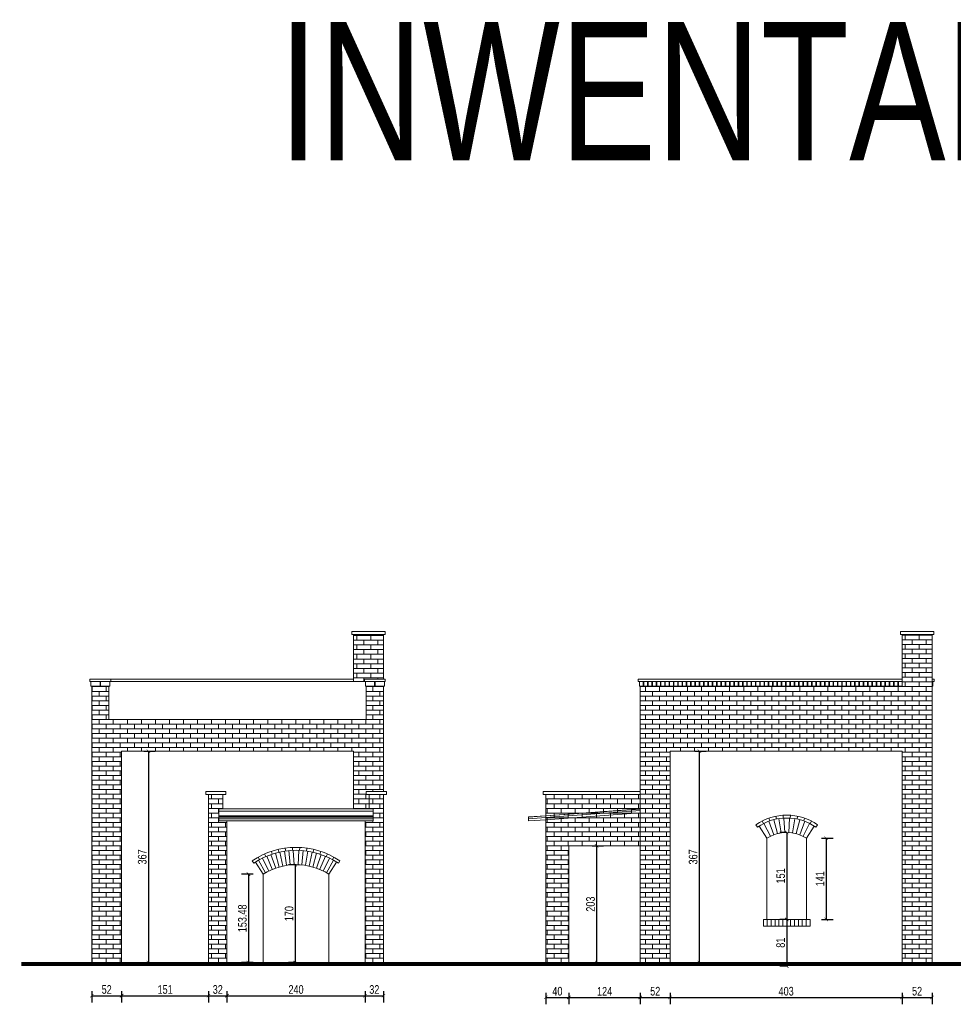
# Model space of a CAD drawing. Header units: millimetres. Extents: x 93304 to 114513, y -38366 to -34536.
# Tile 8 of 17: x 95937 to 97559, y -36246 to -34536. Entities that reach past the tile are written whole.
import ezdxf
from ezdxf.lldxf.tags import DXFTag

# ---------------------------------------------------------------- set-up
doc = ezdxf.new("R2010")
doc.units = ezdxf.units.MM
for name, color, linetype, lineweight in [('_A OPIS', 3, 'Continuous', 9), ('_AT_wymiar', 6, 'Continuous', 9), ('A_Cienka', 1, 'Continuous', 9), ('cienka', 1, 'Continuous', 5)]:
    doc.layers.add(name, color=color, linetype=linetype, lineweight=lineweight)
doc.layers.add('_A_Hatch', color=7, linetype='Continuous', lineweight=9, true_color=0x666666)
doc.styles.add('ARIAL', font='arial.ttf', dxfattribs={"width": 0.75})
tags = doc.linetypes.add('HIDDEN', pattern=[0.375, 0.25, -0.125]).pattern_tags.tags
tags[6:7] = [DXFTag(74, 4), DXFTag(75, 0), DXFTag(340, '0'), DXFTag(46, 1.0), DXFTag(50, 0.0), DXFTag(44, 0.0), DXFTag(45, 0.0)]
tags[4:5] = [DXFTag(74, 4), DXFTag(75, 0), DXFTag(340, '0'), DXFTag(46, 1.0), DXFTag(50, 0.0), DXFTag(44, 0.0), DXFTag(45, 0.0)]
doc.dimstyles.new('M 100', dxfattribs={"dimscale": 100, "dimtxt": 0.2, "dimasz": 0.06, "dimexe": 0.12, "dimexo": 0, "dimgap": 0.03, "dimtad": 1, "dimdsep": 46, "dimtxsty": 'ARIAL', "dimblk": 'ARCHTICK', "dimcen": 0.09, "dimclrd": 256, "dimclre": 252, "dimclrt": 256, "dimadec": 1, "dimazin": 0, "dimtfac": 1, "dimtdec": 1, "dimtix": 1, "dimtmove": 0, "dimatfit": 3, "dimfxl": 0.08, "dimfxlon": 1, "dimtolj": 1, "dimarcsym": 0})
pattern_1 = [(0, (-34.652, 0), (0, 8.129016), []), (90, (-34.652, 0), (-12.192, 8.129016), [8.129016, -8.129016])]

# ---------------------------------------------------------------- blocks, each defined once
blk = doc.blocks.new('_ArchTick')
at = {"color": 0, "linetype": 'ByBlock', "const_width": 0.15}
blk.add_lwpolyline([(-0.5, -0.5), (0.5, 0.5)], dxfattribs=at)
blk = doc.blocks.new('*D32')
at = {"layer": '_AT_wymiar', "color": 252, "lineweight": -2}
for p, q in [((96850.9, -36226.2), (96850.9, -36246.2)), ((96890.9, -36226.2), (96890.9, -36246.2))]:
    blk.add_line(p, q, dxfattribs=at)
at = {"layer": '_AT_wymiar', "lineweight": -2}
blk.add_line((96850.9, -36234.2), (96890.9, -36234.2), dxfattribs=at)
at = {"layer": 'Defpoints', "color": 0, "lineweight": 35}
for p in [(96850.9, -36173.7), (96890.9, -36173.7), (96890.9, -36234.2)]:
    blk.add_point(p, dxfattribs=at)
at = {"layer": '_AT_wymiar', "lineweight": -2, "xscale": 6, "yscale": 6, "zscale": 6, "rotation": 180}
blk.add_blockref('_ArchTick', (96850.9, -36234.2), dxfattribs=at)
at = {"layer": '_AT_wymiar', "lineweight": -2, "xscale": 6, "yscale": 6, "zscale": 6}
blk.add_blockref('_ArchTick', (96890.9, -36234.2), dxfattribs=at)
at = {"layer": '_AT_wymiar', "insert": (96870.9, -36223.5), "char_height": 15, "attachment_point": 5, "style": 'ARIAL'}
blk.add_mtext('\\A1;40', dxfattribs=at)
blk = doc.blocks.new('*D33')
at = {"layer": '_AT_wymiar', "color": 252, "lineweight": -2}
for p, q in [((96890.9, -36226.2), (96890.9, -36246.2)), ((97014.9, -36226.2), (97014.9, -36246.2))]:
    blk.add_line(p, q, dxfattribs=at)
at = {"layer": '_AT_wymiar', "lineweight": -2}
blk.add_line((96890.9, -36234.2), (97014.9, -36234.2), dxfattribs=at)
at = {"layer": 'Defpoints', "color": 0, "lineweight": 35}
for p in [(96890.9, -36173.7), (97014.9, -36173.7), (97014.9, -36234.2)]:
    blk.add_point(p, dxfattribs=at)
at = {"layer": '_AT_wymiar', "lineweight": -2, "xscale": 6, "yscale": 6, "zscale": 6, "rotation": 180}
blk.add_blockref('_ArchTick', (96890.9, -36234.2), dxfattribs=at)
at = {"layer": '_AT_wymiar', "lineweight": -2, "xscale": 6, "yscale": 6, "zscale": 6}
blk.add_blockref('_ArchTick', (97014.9, -36234.2), dxfattribs=at)
at = {"layer": '_AT_wymiar', "insert": (96952.9, -36223.6), "char_height": 15, "attachment_point": 5, "style": 'ARIAL'}
blk.add_mtext('\\A1;124', dxfattribs=at)
blk = doc.blocks.new('*D34')
at = {"layer": '_AT_wymiar', "color": 252, "lineweight": -2}
for p, q in [((97014.9, -36226.2), (97014.9, -36246.2)), ((97066.9, -36226.2), (97066.9, -36246.2))]:
    blk.add_line(p, q, dxfattribs=at)
at = {"layer": '_AT_wymiar', "lineweight": -2}
blk.add_line((97014.9, -36234.2), (97066.9, -36234.2), dxfattribs=at)
at = {"layer": 'Defpoints', "color": 0, "lineweight": 35}
for p in [(97014.9, -36173.7), (97066.9, -36173.7), (97066.9, -36234.2)]:
    blk.add_point(p, dxfattribs=at)
at = {"layer": '_AT_wymiar', "lineweight": -2, "xscale": 6, "yscale": 6, "zscale": 6, "rotation": 180}
blk.add_blockref('_ArchTick', (97014.9, -36234.2), dxfattribs=at)
at = {"layer": '_AT_wymiar', "lineweight": -2, "xscale": 6, "yscale": 6, "zscale": 6}
blk.add_blockref('_ArchTick', (97066.9, -36234.2), dxfattribs=at)
at = {"layer": '_AT_wymiar', "insert": (97040.9, -36223.5), "char_height": 15, "attachment_point": 5, "style": 'ARIAL'}
blk.add_mtext('\\A1;52', dxfattribs=at)
blk = doc.blocks.new('*D35')
at = {"layer": '_AT_wymiar', "color": 252, "lineweight": -2}
for p, q in [((97066.9, -36226.2), (97066.9, -36246.2)), ((97469.9, -36226.2), (97469.9, -36246.2))]:
    blk.add_line(p, q, dxfattribs=at)
at = {"layer": '_AT_wymiar', "lineweight": -2}
blk.add_line((97066.9, -36234.2), (97469.9, -36234.2), dxfattribs=at)
at = {"layer": 'Defpoints', "color": 0, "lineweight": 35}
for p in [(97066.9, -36173.7), (97469.9, -36173.7), (97469.9, -36234.2)]:
    blk.add_point(p, dxfattribs=at)
at = {"layer": '_AT_wymiar', "lineweight": -2, "xscale": 6, "yscale": 6, "zscale": 6, "rotation": 180}
blk.add_blockref('_ArchTick', (97066.9, -36234.2), dxfattribs=at)
at = {"layer": '_AT_wymiar', "lineweight": -2, "xscale": 6, "yscale": 6, "zscale": 6}
blk.add_blockref('_ArchTick', (97469.9, -36234.2), dxfattribs=at)
at = {"layer": '_AT_wymiar', "insert": (97268.4, -36223.5), "char_height": 15, "attachment_point": 5, "style": 'ARIAL'}
blk.add_mtext('\\A1;403', dxfattribs=at)
blk = doc.blocks.new('*D36')
at = {"layer": '_AT_wymiar', "color": 252, "lineweight": -2}
for p, q in [((97469.9, -36226.2), (97469.9, -36246.2)), ((97521.9, -36226.2), (97521.9, -36246.2))]:
    blk.add_line(p, q, dxfattribs=at)
at = {"layer": '_AT_wymiar', "lineweight": -2}
blk.add_line((97469.9, -36234.2), (97521.9, -36234.2), dxfattribs=at)
at = {"layer": 'Defpoints', "color": 0, "lineweight": 35}
for p in [(97469.9, -36173.7), (97521.9, -36173.7), (97521.9, -36234.2)]:
    blk.add_point(p, dxfattribs=at)
at = {"layer": '_AT_wymiar', "lineweight": -2, "xscale": 6, "yscale": 6, "zscale": 6, "rotation": 180}
blk.add_blockref('_ArchTick', (97469.9, -36234.2), dxfattribs=at)
at = {"layer": '_AT_wymiar', "lineweight": -2, "xscale": 6, "yscale": 6, "zscale": 6}
blk.add_blockref('_ArchTick', (97521.9, -36234.2), dxfattribs=at)
at = {"layer": '_AT_wymiar', "insert": (97495.9, -36223.5), "char_height": 15, "attachment_point": 5, "style": 'ARIAL'}
blk.add_mtext('\\A1;52', dxfattribs=at)
blk = doc.blocks.new('*D37')
at = {"layer": '_AT_wymiar', "color": 252, "lineweight": -2}
for p, q in [((96931.1, -35970.7), (96951.1, -35970.7)), ((96931.1, -36173.7), (96951.1, -36173.7))]:
    blk.add_line(p, q, dxfattribs=at)
at = {"layer": '_AT_wymiar', "lineweight": -2}
blk.add_line((96939.1, -35970.7), (96939.1, -36173.7), dxfattribs=at)
at = {"layer": 'Defpoints', "color": 0, "lineweight": 35}
for p in [(96890.9, -35970.7), (96890.9, -36173.7), (96939.1, -36173.7)]:
    blk.add_point(p, dxfattribs=at)
at = {"layer": '_AT_wymiar', "lineweight": -2, "xscale": 6, "yscale": 6, "zscale": 6}
for p, rotation in [((96939.1, -35970.7), 90), ((96939.1, -36173.7), 270)]:
    blk.add_blockref('_ArchTick', p, dxfattribs=dict(at, rotation=rotation))
at = {"layer": '_AT_wymiar', "insert": (96928.5, -36072.2), "char_height": 15, "attachment_point": 5, "rotation": 90, "style": 'ARIAL'}
blk.add_mtext('\\A1;203', dxfattribs=at)
blk = doc.blocks.new('*D38')
at = {"layer": '_AT_wymiar', "color": 252, "lineweight": -2}
for p, q in [((97109.5, -35806.7), (97129.5, -35806.7)), ((97109.5, -36173.7), (97129.5, -36173.7))]:
    blk.add_line(p, q, dxfattribs=at)
at = {"layer": '_AT_wymiar', "lineweight": -2}
blk.add_line((97117.5, -35806.7), (97117.5, -36173.7), dxfattribs=at)
at = {"layer": 'Defpoints', "color": 0, "lineweight": 35}
for p in [(97066.9, -35806.7), (97066.9, -36173.7), (97117.5, -36173.7)]:
    blk.add_point(p, dxfattribs=at)
at = {"layer": '_AT_wymiar', "lineweight": -2, "xscale": 6, "yscale": 6, "zscale": 6}
for p, rotation in [((97117.5, -35806.7), 90), ((97117.5, -36173.7), 270)]:
    blk.add_blockref('_ArchTick', p, dxfattribs=dict(at, rotation=rotation))
at = {"layer": '_AT_wymiar', "insert": (97106.8, -35990.2), "char_height": 15, "attachment_point": 5, "rotation": 90, "style": 'ARIAL'}
blk.add_mtext('\\A1;367', dxfattribs=at)
blk = doc.blocks.new('*D39')
at = {"layer": '_AT_wymiar', "color": 252, "lineweight": -2}
for p, q in [((96061.8, -36223.2), (96061.8, -36243.2)), ((96113.8, -36223.2), (96113.8, -36243.2))]:
    blk.add_line(p, q, dxfattribs=at)
at = {"layer": '_AT_wymiar', "lineweight": -2}
blk.add_line((96061.8, -36231.2), (96113.8, -36231.2), dxfattribs=at)
at = {"layer": 'Defpoints', "color": 0, "lineweight": 35}
for p in [(96061.8, -36173.7), (96113.8, -36173.7), (96113.8, -36231.2)]:
    blk.add_point(p, dxfattribs=at)
at = {"layer": '_AT_wymiar', "lineweight": -2, "xscale": 6, "yscale": 6, "zscale": 6, "rotation": 180}
blk.add_blockref('_ArchTick', (96061.8, -36231.2), dxfattribs=at)
at = {"layer": '_AT_wymiar', "lineweight": -2, "xscale": 6, "yscale": 6, "zscale": 6}
blk.add_blockref('_ArchTick', (96113.8, -36231.2), dxfattribs=at)
at = {"layer": '_AT_wymiar', "insert": (96087.8, -36220.5), "char_height": 15, "attachment_point": 5, "style": 'ARIAL'}
blk.add_mtext('\\A1;52', dxfattribs=at)
blk = doc.blocks.new('*D40')
at = {"layer": '_AT_wymiar', "color": 252, "lineweight": -2}
for p, q in [((96113.8, -36223.2), (96113.8, -36243.2)), ((96264.8, -36223.2), (96264.8, -36243.2))]:
    blk.add_line(p, q, dxfattribs=at)
at = {"layer": '_AT_wymiar', "lineweight": -2}
blk.add_line((96113.8, -36231.2), (96264.8, -36231.2), dxfattribs=at)
at = {"layer": 'Defpoints', "color": 0, "lineweight": 35}
for p in [(96113.8, -36173.7), (96264.8, -36173.7), (96264.8, -36231.2)]:
    blk.add_point(p, dxfattribs=at)
at = {"layer": '_AT_wymiar', "lineweight": -2, "xscale": 6, "yscale": 6, "zscale": 6, "rotation": 180}
blk.add_blockref('_ArchTick', (96113.8, -36231.2), dxfattribs=at)
at = {"layer": '_AT_wymiar', "lineweight": -2, "xscale": 6, "yscale": 6, "zscale": 6}
blk.add_blockref('_ArchTick', (96264.8, -36231.2), dxfattribs=at)
at = {"layer": '_AT_wymiar', "insert": (96189.3, -36220.5), "char_height": 15, "attachment_point": 5, "style": 'ARIAL'}
blk.add_mtext('\\A1;151', dxfattribs=at)
blk = doc.blocks.new('*D41')
at = {"layer": '_AT_wymiar', "color": 252, "lineweight": -2}
for p, q in [((96264.8, -36223.2), (96264.8, -36243.2)), ((96296.8, -36223.2), (96296.8, -36243.2))]:
    blk.add_line(p, q, dxfattribs=at)
at = {"layer": '_AT_wymiar', "lineweight": -2}
blk.add_line((96264.8, -36231.2), (96296.8, -36231.2), dxfattribs=at)
at = {"layer": 'Defpoints', "color": 0, "lineweight": 35}
for p in [(96264.8, -36173.7), (96296.8, -36173.7), (96296.8, -36231.2)]:
    blk.add_point(p, dxfattribs=at)
at = {"layer": '_AT_wymiar', "lineweight": -2, "xscale": 6, "yscale": 6, "zscale": 6, "rotation": 180}
blk.add_blockref('_ArchTick', (96264.8, -36231.2), dxfattribs=at)
at = {"layer": '_AT_wymiar', "lineweight": -2, "xscale": 6, "yscale": 6, "zscale": 6}
blk.add_blockref('_ArchTick', (96296.8, -36231.2), dxfattribs=at)
at = {"layer": '_AT_wymiar', "insert": (96280.8, -36220.5), "char_height": 15, "attachment_point": 5, "style": 'ARIAL'}
blk.add_mtext('\\A1;32', dxfattribs=at)
blk = doc.blocks.new('*D42')
at = {"layer": '_AT_wymiar', "color": 252, "lineweight": -2}
for p, q in [((96296.8, -36223.2), (96296.8, -36243.2)), ((96536.8, -36223.2), (96536.8, -36243.2))]:
    blk.add_line(p, q, dxfattribs=at)
at = {"layer": '_AT_wymiar', "lineweight": -2}
blk.add_line((96296.8, -36231.2), (96536.8, -36231.2), dxfattribs=at)
at = {"layer": 'Defpoints', "color": 0, "lineweight": 35}
for p in [(96296.8, -36173.7), (96536.8, -36173.7), (96536.8, -36231.2)]:
    blk.add_point(p, dxfattribs=at)
at = {"layer": '_AT_wymiar', "lineweight": -2, "xscale": 6, "yscale": 6, "zscale": 6, "rotation": 180}
blk.add_blockref('_ArchTick', (96296.8, -36231.2), dxfattribs=at)
at = {"layer": '_AT_wymiar', "lineweight": -2, "xscale": 6, "yscale": 6, "zscale": 6}
blk.add_blockref('_ArchTick', (96536.8, -36231.2), dxfattribs=at)
at = {"layer": '_AT_wymiar', "insert": (96416.8, -36220.5), "char_height": 15, "attachment_point": 5, "style": 'ARIAL'}
blk.add_mtext('\\A1;240', dxfattribs=at)
blk = doc.blocks.new('*D43')
at = {"layer": '_AT_wymiar', "color": 252, "lineweight": -2}
for p, q in [((96536.8, -36223.2), (96536.8, -36243.2)), ((96568.8, -36223.2), (96568.8, -36243.2))]:
    blk.add_line(p, q, dxfattribs=at)
at = {"layer": '_AT_wymiar', "lineweight": -2}
blk.add_line((96536.8, -36231.2), (96568.8, -36231.2), dxfattribs=at)
at = {"layer": 'Defpoints', "color": 0, "lineweight": 35}
for p in [(96536.8, -36173.7), (96568.8, -36173.7), (96568.8, -36231.2)]:
    blk.add_point(p, dxfattribs=at)
at = {"layer": '_AT_wymiar', "lineweight": -2, "xscale": 6, "yscale": 6, "zscale": 6, "rotation": 180}
blk.add_blockref('_ArchTick', (96536.8, -36231.2), dxfattribs=at)
at = {"layer": '_AT_wymiar', "lineweight": -2, "xscale": 6, "yscale": 6, "zscale": 6}
blk.add_blockref('_ArchTick', (96568.8, -36231.2), dxfattribs=at)
at = {"layer": '_AT_wymiar', "insert": (96552.8, -36220.5), "char_height": 15, "attachment_point": 5, "style": 'ARIAL'}
blk.add_mtext('\\A1;32', dxfattribs=at)
blk = doc.blocks.new('*D44')
at = {"layer": '_AT_wymiar', "color": 252, "lineweight": -2}
for p, q in [((96416.8, -36003.7), (96403.4, -36003.7)), ((96416.8, -36173.7), (96403.4, -36173.7))]:
    blk.add_line(p, q, dxfattribs=at)
at = {"layer": '_AT_wymiar', "lineweight": -2}
blk.add_line((96415.4, -36003.7), (96415.4, -36173.7), dxfattribs=at)
at = {"layer": 'Defpoints', "color": 0, "lineweight": 35}
for p in [(96416.8, -36003.7), (96415.4, -36173.7), (96416.8, -36173.7)]:
    blk.add_point(p, dxfattribs=at)
at = {"layer": '_AT_wymiar', "lineweight": -2, "xscale": 6, "yscale": 6, "zscale": 6}
for p, rotation in [((96415.4, -36003.7), 90), ((96415.4, -36173.7), 270)]:
    blk.add_blockref('_ArchTick', p, dxfattribs=dict(at, rotation=rotation))
at = {"layer": '_AT_wymiar', "insert": (96404.8, -36088.7), "char_height": 15, "attachment_point": 5, "rotation": 90, "style": 'ARIAL'}
blk.add_mtext('\\A1;170', dxfattribs=at)
blk = doc.blocks.new('*D45')
at = {"layer": '_AT_wymiar', "color": 252, "lineweight": -2}
for p, q in [((96342.2, -36020.2), (96322.2, -36020.2)), ((96342.2, -36173.7), (96322.2, -36173.7))]:
    blk.add_line(p, q, dxfattribs=at)
at = {"layer": '_AT_wymiar', "lineweight": -2}
blk.add_line((96334.2, -36020.2), (96334.2, -36173.7), dxfattribs=at)
at = {"layer": 'Defpoints', "color": 0, "lineweight": 35}
for p in [(96359.8, -36020.2), (96334.2, -36173.7), (96359.8, -36173.7)]:
    blk.add_point(p, dxfattribs=at)
at = {"layer": '_AT_wymiar', "lineweight": -2, "xscale": 6, "yscale": 6, "zscale": 6}
for p, rotation in [((96334.2, -36020.2), 90), ((96334.2, -36173.7), 270)]:
    blk.add_blockref('_ArchTick', p, dxfattribs=dict(at, rotation=rotation))
at = {"layer": '_AT_wymiar', "insert": (96323.6, -36096.9), "char_height": 15, "attachment_point": 5, "rotation": 90, "style": 'ARIAL'}
blk.add_mtext('\\A1;153.48', dxfattribs=at)
blk = doc.blocks.new('*D47')
at = {"layer": '_AT_wymiar', "color": 252, "lineweight": -2}
for p, q in [((97269.4, -35947.7), (97257.4, -35947.7)), ((97269.4, -36098.7), (97257.4, -36098.7))]:
    blk.add_line(p, q, dxfattribs=at)
at = {"layer": '_AT_wymiar', "lineweight": -2}
blk.add_line((97269.4, -35947.7), (97269.4, -36098.7), dxfattribs=at)
at = {"layer": 'Defpoints', "color": 0, "lineweight": 35}
for p in [(97269.4, -35947.7), (97269.4, -36098.7), (97269.4, -36098.7)]:
    blk.add_point(p, dxfattribs=at)
at = {"layer": '_AT_wymiar', "lineweight": -2, "xscale": 6, "yscale": 6, "zscale": 6}
for p, rotation in [((97269.4, -35947.7), 90), ((97269.4, -36098.7), 270)]:
    blk.add_blockref('_ArchTick', p, dxfattribs=dict(at, rotation=rotation))
at = {"layer": '_AT_wymiar', "insert": (97258.8, -36023.2), "char_height": 15, "attachment_point": 5, "rotation": 90, "style": 'ARIAL'}
blk.add_mtext('\\A1;151', dxfattribs=at)
blk = doc.blocks.new('*D48')
at = {"layer": '_AT_wymiar', "color": 252, "lineweight": -2}
for p, q in [((97269.4, -36098.7), (97257.4, -36098.7)), ((97269.4, -36179.7), (97257.4, -36179.7))]:
    blk.add_line(p, q, dxfattribs=at)
at = {"layer": '_AT_wymiar', "lineweight": -2}
blk.add_line((97269.4, -36098.7), (97269.4, -36179.7), dxfattribs=at)
at = {"layer": 'Defpoints', "color": 0, "lineweight": 35}
for p in [(97269.4, -36098.7), (97269.4, -36179.7), (97269.4, -36179.7)]:
    blk.add_point(p, dxfattribs=at)
at = {"layer": '_AT_wymiar', "lineweight": -2, "xscale": 6, "yscale": 6, "zscale": 6}
for p, rotation in [((97269.4, -36098.7), 90), ((97269.4, -36179.7), 270)]:
    blk.add_blockref('_ArchTick', p, dxfattribs=dict(at, rotation=rotation))
at = {"layer": '_AT_wymiar', "insert": (97258.8, -36139.2), "char_height": 15, "attachment_point": 5, "rotation": 90, "style": 'ARIAL'}
blk.add_mtext('\\A1;81', dxfattribs=at)
blk = doc.blocks.new('*D49')
at = {"layer": '_AT_wymiar', "color": 252, "lineweight": -2}
for p, q in [((97329.9, -35957.7), (97349.9, -35957.7)), ((97329.9, -36098.7), (97349.9, -36098.7))]:
    blk.add_line(p, q, dxfattribs=at)
at = {"layer": '_AT_wymiar', "lineweight": -2}
blk.add_line((97337.9, -35957.7), (97337.9, -36098.7), dxfattribs=at)
at = {"layer": 'Defpoints', "color": 0, "lineweight": 35}
for p in [(97303.9, -35957.7), (97303.9, -36098.7), (97337.9, -36098.7)]:
    blk.add_point(p, dxfattribs=at)
at = {"layer": '_AT_wymiar', "lineweight": -2, "xscale": 6, "yscale": 6, "zscale": 6}
for p, rotation in [((97337.9, -35957.7), 90), ((97337.9, -36098.7), 270)]:
    blk.add_blockref('_ArchTick', p, dxfattribs=dict(at, rotation=rotation))
at = {"layer": '_AT_wymiar', "insert": (97327.4, -36028.2), "char_height": 15, "attachment_point": 5, "rotation": 90, "style": 'ARIAL'}
blk.add_mtext('\\A1;141', dxfattribs=at)
blk = doc.blocks.new('*D60')
at = {"layer": '_AT_wymiar', "color": 252, "lineweight": -2}
for p, q in [((96152.2, -35806.7), (96172.2, -35806.7)), ((96152.2, -36173.7), (96172.2, -36173.7))]:
    blk.add_line(p, q, dxfattribs=at)
at = {"layer": '_AT_wymiar', "lineweight": -2}
blk.add_line((96160.2, -35806.7), (96160.2, -36173.7), dxfattribs=at)
at = {"layer": 'Defpoints', "color": 0, "lineweight": 35}
for p in [(96113.8, -35806.7), (96113.8, -36173.7), (96160.2, -36173.7)]:
    blk.add_point(p, dxfattribs=at)
at = {"layer": '_AT_wymiar', "lineweight": -2, "xscale": 6, "yscale": 6, "zscale": 6}
for p, rotation in [((96160.2, -35806.7), 90), ((96160.2, -36173.7), 270)]:
    blk.add_blockref('_ArchTick', p, dxfattribs=dict(at, rotation=rotation))
at = {"layer": '_AT_wymiar', "insert": (96149.6, -35990.2), "char_height": 15, "attachment_point": 5, "rotation": 90, "style": 'ARIAL'}
blk.add_mtext('\\A1;367', dxfattribs=at)

msp = doc.modelspace()

# ---------------------------------------------------------------- hatches: boundary and pattern name
at = {"layer": '_A_Hatch'}
h = msp.add_hatch(dxfattribs=at)
h.set_pattern_fill('AR-BRSTD', color=256, scale=0.12)
h.set_pattern_definition([(0, (-221.323, 454.463), (0, 8.129016), []), (90, (-221.323, 454.463), (-12.192, 8.129016), [8.129016, -8.129016])])
h.paths.add_polyline_path([(96535.764, -35685.689), (96535.764, -35681.689), (96568.764, -35681.689), (96568.764, -35646.189), (96568.764, -35603.689), (96516.764, -35603.689), (96516.764, -35685.689), (96537.264, -35685.689), (96536.511, -35685.689)])
at = {"layer": '_A_Hatch', "lineweight": 35, "true_color": 0xd70d54}
h = msp.add_hatch(dxfattribs=at)
h.set_pattern_fill('AR-SAND', color=232, scale=10)
h.paths.add_polyline_path([(96568.416, -35688.689), (96603.416, -35688.689), (96603.416, -35603.689), (96551.416, -35603.689), (96551.416, -35688.689)])
at = {"layer": '_A_Hatch', "true_color": 0x383838}
h = msp.add_hatch(dxfattribs=at)
h.set_pattern_fill('AR-BRSTD', color=250, scale=100)
h.paths.add_polyline_path([(96850.929, -36173.689), (96850.929, -35865.689), (97014.929, -35865.689), (97014.929, -35860.689), (97014.929, -35693.689), (97469.929, -35693.689), (97469.929, -35688.689), (97469.929, -35603.689), (97521.929, -35603.689), (97521.929, -36173.689), (97469.929, -36173.689), (97469.929, -35841.689), (97066.929, -35841.689), (97066.929, -36173.689), (97014.929, -36173.689), (97014.929, -35973.689), (96890.929, -35973.689), (96890.929, -36173.689)])
at = {"layer": '_A_Hatch'}
h = msp.add_hatch(dxfattribs=at)
h.set_pattern_fill('AR-BRSTD', color=256, scale=0.12)
h.paths.add_polyline_path([(96850.929, -36173.689), (96850.929, -35881.689), (97014.929, -35881.689), (97014.929, -35876.689), (97014.929, -35693.689), (97469.929, -35693.689), (97469.929, -35688.689), (97469.929, -35603.689), (97521.929, -35603.689), (97521.929, -36173.689), (97469.929, -36173.689), (97469.929, -35806.689), (97066.929, -35806.689), (97066.929, -36173.689), (97014.929, -36173.689), (97014.929, -35970.689), (96890.929, -35970.689), (96890.929, -36173.689)])
h = msp.add_hatch(dxfattribs=at)
h.set_pattern_fill('AR-BRSTD', color=256, scale=0.12)
h.set_pattern_definition(pattern_1)
h.paths.add_polyline_path([(96061.764, -36173.689), (96061.764, -35693.689), (96091.764, -35693.689), (96091.764, -35751.689), (96538.764, -35751.689), (96538.764, -35693.689), (96561.764, -35693.689), (96568.764, -35693.689), (96568.764, -35876.689), (96538.764, -35876.689), (96538.764, -35881.689), (96543.764, -35881.689), (96543.764, -35906.689), (96516.764, -35906.689), (96516.764, -35806.689), (96113.764, -35806.689), (96113.764, -36173.689)])
h = msp.add_hatch(dxfattribs=at)
h.set_pattern_fill('AR-BRSTD', color=256, scale=0.12)
h.set_pattern_definition(pattern_1)
h.paths.add_polyline_path([(96568.764, -35881.689), (96543.764, -35881.689), (96543.764, -35906.689), (96550.764, -35906.689), (96550.764, -35918.583), (96550.764, -35927.778), (96536.764, -35927.778), (96536.764, -36173.689), (96568.764, -36173.689)])
h.paths.add_polyline_path([(96289.764, -35881.689), (96264.764, -35881.689), (96264.764, -36173.689), (96296.764, -36173.689), (96296.764, -35927.778), (96282.764, -35927.778), (96282.764, -35918.583), (96282.764, -35906.689), (96289.764, -35906.689)])

# ---------------------------------------------------------------- linework, layer by layer
for p, q in [((97014.929, -35693.689), (97469.929, -35693.689)), ((97239.966, -35927.677), (97238.321, -35922.955)), ((97253.103, -35949.789), (97246.776, -35925.603)), ((97251.537, -35924.495), (97250.537, -35919.596)), ((97259.466, -35948.463), (97255.605, -35923.763)), ((97263.429, -35922.89), (97263.094, -35917.901)), ((97265.93, -35947.784), (97264.574, -35922.821)), ((97272.928, -35947.784), (97274.284, -35922.821)), ((97275.429, -35922.89), (97275.764, -35917.901)), ((97279.392, -35948.463), (97283.253, -35923.763)), ((97285.755, -35949.789), (97292.082, -35925.603)), ((97287.321, -35924.495), (97288.321, -35919.596)), ((97298.892, -35927.677), (97300.538, -35922.955)), ((97228.925, -35932.377), (97226.663, -35927.918)), ((97240.936, -35954.322), (97229.895, -35931.893)), ((97246.905, -35951.749), (97238.176, -35928.322)), ((97291.953, -35951.749), (97300.682, -35928.322)), ((97297.922, -35954.322), (97308.964, -35931.893)), ((97309.933, -35932.377), (97312.195, -35927.918)), ((96387.007, -35982.098), (96385.877, -35977.227)), ((96398.808, -35979.92), (96398.126, -35974.967)), ((96410.764, -35978.89), (96410.429, -35973.901)), ((96422.764, -35978.89), (96423.099, -35973.901)), ((96434.72, -35979.92), (96435.402, -35974.967)), ((96446.52, -35982.098), (96447.651, -35977.227)), ((96353.472, -35994.91), (96351.067, -35990.527)), ((96369.585, -36014.699), (96358.519, -35992.282)), ((96364.244, -35989.624), (96362.249, -35985.04)), ((96375.357, -36011.746), (96365.784, -35988.966)), ((96381.437, -36009.44), (96373.257, -35986.09)), ((96375.454, -35985.341), (96373.884, -35980.594)), ((96387.718, -36007.723), (96380.905, -35983.669)), ((96393.965, -36005.968), (96388.666, -35981.724)), ((96400.331, -36004.659), (96396.534, -35980.253)), ((96406.776, -36004.158), (96404.434, -35979.268)), ((96413.265, -36003.784), (96411.909, -35978.821)), ((96420.263, -36003.784), (96421.618, -35978.821)), ((96426.752, -36004.158), (96429.094, -35979.268)), ((96433.197, -36004.659), (96436.994, -35980.253)), ((96439.563, -36005.968), (96444.862, -35981.724)), ((96445.81, -36007.723), (96452.623, -35983.669)), ((96452.09, -36009.44), (96460.271, -35986.09)), ((96458.074, -35985.341), (96459.643, -35980.594)), ((96458.171, -36011.746), (96467.744, -35988.966)), ((96463.943, -36014.699), (96475.009, -35992.282)), ((96469.283, -35989.624), (96471.279, -35985.04)), ((96480.056, -35994.91), (96482.461, -35990.527)), ((96363.833, -36017.76), (96351.418, -35996.061)), ((96469.694, -36017.76), (96482.11, -35996.061)), ((97235.679, -36098.689), (97235.679, -36110.689)), ((97242.429, -36098.689), (97242.429, -36110.689)), ((97249.179, -36098.689), (97249.179, -36110.689)), ((97255.929, -36098.689), (97255.929, -36110.689)), ((97262.679, -36098.689), (97262.679, -36110.689)), ((97269.429, -36098.689), (97269.429, -36110.689)), ((97276.179, -36098.689), (97276.179, -36110.689)), ((97282.929, -36098.689), (97282.929, -36110.689)), ((97289.679, -36098.689), (97289.679, -36110.689)), ((97296.429, -36098.689), (97296.429, -36110.689)), ((97303.179, -36098.689), (97303.179, -36110.689))]:
    msp.add_line(p, q, dxfattribs=at)
msp.add_lwpolyline([(97521.929, -35693.689), (97521.929, -35693.689), (97523.429, -35693.689), (97523.429, -35685.689)], dxfattribs=at)
at = {"layer": 'A_Cienka'}
for p, q in [((96516.764, -35685.689), (96535.764, -35685.689)), ((96091.764, -35751.689), (96091.764, -35693.689)), ((96538.764, -35751.689), (96538.764, -35693.689)), ((96538.764, -35751.689), (96091.764, -35751.689)), ((96289.764, -35906.689), (96289.764, -35881.689)), ((96543.764, -35906.689), (96543.764, -35881.689)), ((96550.764, -35918.583), (96282.764, -35918.583)), ((96550.764, -35920.796), (96282.764, -35920.796)), ((96550.764, -35921.295), (96282.764, -35921.295)), ((96550.764, -35923.788), (96282.764, -35923.788)), ((96850.929, -35918.583), (96820.423, -35920.796)), ((96820.929, -35927.778), (96820.423, -35920.796)), ((96850.929, -35919.085), (96820.459, -35921.295)), ((96851.11, -35921.578), (96820.64, -35923.788)), ((96850.893, -35925.604), (96820.929, -35927.778)), ((97218.612, -35938.512), (97215.773, -35934.396)), ((97320.246, -35938.512), (97323.085, -35934.396)), ((96343.225, -36001.156), (96340.431, -35997.01)), ((96490.303, -36001.156), (96493.097, -35997.01))]:
    msp.add_line(p, q, dxfattribs=at)
at = {"layer": 'A_Cienka', "linetype": 'HIDDEN', "ltscale": 40}
for p, q in [((97014.929, -35881.689), (97014.929, -35970.689)), ((97014.929, -35906.689), (96850.929, -35918.583)), ((97014.929, -35907.19), (96850.929, -35919.085)), ((97014.929, -35913.707), (96850.893, -35925.604)), ((97014.929, -35909.697), (96851.11, -35921.578))]:
    msp.add_line(p, q, dxfattribs=at)
at = {"layer": 'A_Cienka'}
for points in [[(96516.764, -35603.689), (96513.764, -35603.689), (96513.764, -35598.689), (96568.764, -35598.689), (96571.764, -35598.689), (96571.764, -35603.689), (96568.764, -35603.689)], [(97469.929, -35603.689), (97466.929, -35603.689), (97466.929, -35598.689), (97521.929, -35598.689), (97524.929, -35598.689), (97524.929, -35603.689), (97521.929, -35603.689)], [(96516.764, -35685.689), (96516.764, -35603.689)], [(96516.764, -35603.689), (96568.764, -35603.689)], [(96568.764, -35681.689), (96568.764, -35603.689)], [(97469.929, -35693.689), (97469.929, -35603.689)], [(97469.929, -35603.689), (97521.929, -35603.689)], [(97521.929, -36173.689), (97521.929, -35603.689)], [(96058.764, -35685.689), (96058.764, -35685.689), (96058.764, -35681.689), (96094.764, -35681.689), (96094.764, -35681.689), (96094.764, -35685.689), (96058.764, -35685.689)], [(96060.264, -35685.689), (96060.264, -35693.689), (96061.764, -35693.689)], [(96060.264, -35685.689), (96060.264, -35693.689), (96076.264, -35693.689), (96076.264, -35685.689)], [(96093.264, -35685.689), (96093.264, -35693.689), (96077.264, -35693.689), (96077.264, -35685.689)], [(96535.764, -35685.689), (96535.764, -35685.689), (96535.764, -35681.689), (96571.764, -35681.689), (96571.764, -35681.689), (96571.764, -35685.689), (96535.764, -35685.689)], [(96537.264, -35685.689), (96537.264, -35693.689), (96538.764, -35693.689)], [(96537.264, -35685.689), (96537.264, -35693.689), (96553.264, -35693.689), (96553.264, -35685.689)], [(96570.264, -35685.689), (96570.264, -35693.689), (96554.264, -35693.689), (96554.264, -35685.689)], [(97019.929, -35685.689), (97019.929, -35693.689), (97013.429, -35693.689), (97013.429, -35685.689)], [(97013.429, -35685.689), (97013.429, -35693.689), (97014.929, -35693.689)], [(97027.429, -35685.689), (97027.429, -35693.689), (97020.929, -35693.689), (97020.929, -35685.689)], [(97034.929, -35685.689), (97034.929, -35693.689), (97028.429, -35693.689), (97028.429, -35685.689)], [(97042.429, -35685.689), (97042.429, -35693.689), (97035.929, -35693.689), (97035.929, -35685.689)], [(97049.929, -35685.689), (97049.929, -35693.689), (97043.429, -35693.689), (97043.429, -35685.689)], [(97057.429, -35685.689), (97057.429, -35693.689), (97050.929, -35693.689), (97050.929, -35685.689)], [(97064.929, -35685.689), (97064.929, -35693.689), (97058.429, -35693.689), (97058.429, -35685.689)], [(97072.429, -35685.689), (97072.429, -35693.689), (97065.929, -35693.689), (97065.929, -35685.689)], [(97079.929, -35685.689), (97079.929, -35693.689), (97073.429, -35693.689), (97073.429, -35685.689)], [(97087.429, -35685.689), (97087.429, -35693.689), (97080.929, -35693.689), (97080.929, -35685.689)], [(97094.929, -35685.689), (97094.929, -35693.689), (97088.429, -35693.689), (97088.429, -35685.689)], [(97102.429, -35685.689), (97102.429, -35693.689), (97095.929, -35693.689), (97095.929, -35685.689)], [(97109.929, -35685.689), (97109.929, -35693.689), (97103.429, -35693.689), (97103.429, -35685.689)], [(97117.429, -35685.689), (97117.429, -35693.689), (97110.929, -35693.689), (97110.929, -35685.689)], [(97124.929, -35685.689), (97124.929, -35693.689), (97118.429, -35693.689), (97118.429, -35685.689)], [(97132.429, -35685.689), (97132.429, -35693.689), (97125.929, -35693.689), (97125.929, -35685.689)], [(97139.929, -35685.689), (97139.929, -35693.689), (97133.429, -35693.689), (97133.429, -35685.689)], [(97147.429, -35685.689), (97147.429, -35693.689), (97140.929, -35693.689), (97140.929, -35685.689)], [(97154.929, -35685.689), (97154.929, -35693.689), (97148.429, -35693.689), (97148.429, -35685.689)], [(97162.429, -35685.689), (97162.429, -35693.689), (97155.929, -35693.689), (97155.929, -35685.689)], [(97169.929, -35685.689), (97169.929, -35693.689), (97163.429, -35693.689), (97163.429, -35685.689)], [(97177.429, -35685.689), (97177.429, -35693.689), (97170.929, -35693.689), (97170.929, -35685.689)], [(97184.929, -35685.689), (97184.929, -35693.689), (97178.429, -35693.689), (97178.429, -35685.689)], [(97192.429, -35685.689), (97192.429, -35693.689), (97185.929, -35693.689), (97185.929, -35685.689)], [(97199.929, -35685.689), (97199.929, -35693.689), (97193.429, -35693.689), (97193.429, -35685.689)], [(97207.429, -35685.689), (97207.429, -35693.689), (97200.929, -35693.689), (97200.929, -35685.689)], [(97214.929, -35685.689), (97214.929, -35693.689), (97208.429, -35693.689), (97208.429, -35685.689)], [(97222.429, -35685.689), (97222.429, -35693.689), (97215.929, -35693.689), (97215.929, -35685.689)], [(97229.929, -35685.689), (97229.929, -35693.689), (97223.429, -35693.689), (97223.429, -35685.689)], [(97237.429, -35685.689), (97237.429, -35693.689), (97230.929, -35693.689), (97230.929, -35685.689)], [(97244.929, -35685.689), (97244.929, -35693.689), (97238.429, -35693.689), (97238.429, -35685.689)], [(97252.429, -35685.689), (97252.429, -35693.689), (97245.929, -35693.689), (97245.929, -35685.689)], [(97259.929, -35685.689), (97259.929, -35693.689), (97253.429, -35693.689), (97253.429, -35685.689)], [(97267.429, -35685.689), (97267.429, -35693.689), (97260.929, -35693.689), (97260.929, -35685.689)], [(97274.929, -35685.689), (97274.929, -35693.689), (97268.429, -35693.689), (97268.429, -35685.689)], [(97282.429, -35685.689), (97282.429, -35693.689), (97275.929, -35693.689), (97275.929, -35685.689)], [(97289.929, -35685.689), (97289.929, -35693.689), (97283.429, -35693.689), (97283.429, -35685.689)], [(97297.429, -35685.689), (97297.429, -35693.689), (97290.929, -35693.689), (97290.929, -35685.689)], [(97304.929, -35685.689), (97304.929, -35693.689), (97298.429, -35693.689), (97298.429, -35685.689)], [(97312.429, -35685.689), (97312.429, -35693.689), (97305.929, -35693.689), (97305.929, -35685.689)], [(97319.929, -35685.689), (97319.929, -35693.689), (97313.429, -35693.689), (97313.429, -35685.689)], [(97327.429, -35685.689), (97327.429, -35693.689), (97320.929, -35693.689), (97320.929, -35685.689)], [(97334.929, -35685.689), (97334.929, -35693.689), (97328.429, -35693.689), (97328.429, -35685.689)], [(97342.429, -35685.689), (97342.429, -35693.689), (97335.929, -35693.689), (97335.929, -35685.689)], [(97349.929, -35685.689), (97349.929, -35693.689), (97343.429, -35693.689), (97343.429, -35685.689)], [(97357.429, -35685.689), (97357.429, -35693.689), (97350.929, -35693.689), (97350.929, -35685.689)], [(97364.929, -35685.689), (97364.929, -35693.689), (97358.429, -35693.689), (97358.429, -35685.689)], [(97372.429, -35685.689), (97372.429, -35693.689), (97365.929, -35693.689), (97365.929, -35685.689)], [(97379.929, -35685.689), (97379.929, -35693.689), (97373.429, -35693.689), (97373.429, -35685.689)], [(97387.429, -35685.689), (97387.429, -35693.689), (97380.929, -35693.689), (97380.929, -35685.689)], [(97394.929, -35685.689), (97394.929, -35693.689), (97388.429, -35693.689), (97388.429, -35685.689)], [(97402.429, -35685.689), (97402.429, -35693.689), (97395.929, -35693.689), (97395.929, -35685.689)], [(97409.929, -35685.689), (97409.929, -35693.689), (97403.429, -35693.689), (97403.429, -35685.689)], [(97417.429, -35685.689), (97417.429, -35693.689), (97410.929, -35693.689), (97410.929, -35685.689)], [(97424.929, -35685.689), (97424.929, -35693.689), (97418.429, -35693.689), (97418.429, -35685.689)], [(97432.429, -35685.689), (97432.429, -35693.689), (97425.929, -35693.689), (97425.929, -35685.689)], [(97439.929, -35685.689), (97439.929, -35693.689), (97433.429, -35693.689), (97433.429, -35685.689)], [(97447.429, -35685.689), (97447.429, -35693.689), (97440.929, -35693.689), (97440.929, -35685.689)], [(97454.929, -35685.689), (97454.929, -35693.689), (97448.429, -35693.689), (97448.429, -35685.689)], [(97462.429, -35685.689), (97462.429, -35693.689), (97455.929, -35693.689), (97455.929, -35685.689)], [(97469.929, -35685.689), (97469.929, -35693.689), (97463.429, -35693.689), (97463.429, -35685.689)], [(97521.929, -35681.689), (97525.429, -35681.689), (97525.429, -35685.689), (97521.929, -35685.689)], [(97523.429, -35685.689), (97523.429, -35693.689), (97521.929, -35693.689)], [(96061.764, -36173.689), (96061.764, -35693.689)], [(96568.764, -35876.689), (96568.764, -35693.689)], [(97014.929, -35881.689), (97014.929, -35693.689)], [(97014.929, -35693.689), (97469.929, -35693.689)], [(97014.929, -35693.689), (97469.929, -35693.689)], [(96113.764, -36173.689), (96113.764, -35806.689)], [(96113.764, -35806.689), (96516.764, -35806.689)], [(96516.764, -35906.689), (96516.764, -35806.689)], [(97066.929, -36173.689), (97066.929, -35806.689)], [(97066.929, -35806.689), (97469.929, -35806.689)], [(97469.929, -36173.689), (97469.929, -35806.689)], [(96264.764, -35881.689), (96259.764, -35881.689), (96259.764, -35876.689), (96289.764, -35876.689), (96294.764, -35876.689), (96294.764, -35881.689), (96289.764, -35881.689)], [(96264.764, -36173.689), (96264.764, -35881.689)], [(96264.764, -35881.689), (96289.764, -35881.689)], [(96550.764, -35881.689), (96538.764, -35881.689), (96538.764, -35876.689), (96568.764, -35876.689), (96573.764, -35876.689), (96573.764, -35881.689), (96568.764, -35881.689)], [(96550.764, -35881.689), (96568.764, -35881.689)], [(96568.764, -36173.689), (96568.764, -35881.689)], [(97014.929, -35881.689), (97014.929, -35876.689), (96850.929, -35876.689), (96845.929, -35876.689), (96845.929, -35881.689), (96850.929, -35881.689)], [(96850.929, -36173.689), (96850.929, -35881.689)], [(96850.929, -35881.689), (97014.929, -35881.689)], [(96282.764, -35906.689), (96550.764, -35906.689)], [(96282.764, -35927.778), (96282.764, -35906.689)], [(96550.764, -35927.778), (96550.764, -35906.689)], [(96282.764, -35910.689), (96550.764, -35910.689)], [(96282.764, -35927.778), (96550.764, -35927.778)], [(96296.764, -36173.689), (96296.764, -35927.778)], [(96536.764, -36173.689), (96536.764, -35927.778)], [(97221.56, -35936.564), (97234.929, -35957.689)], [(97303.929, -35957.689), (97317.299, -35936.564)], [(97234.929, -36098.689), (97234.929, -35957.689)], [(97303.929, -36098.689), (97303.929, -35957.689)], [(96890.929, -36173.689), (96890.929, -35970.689)], [(96890.929, -35970.689), (97014.929, -35970.689)], [(97014.929, -36173.689), (97014.929, -35970.689)], [(96346.394, -35999.086), (96359.764, -36020.211)], [(96487.133, -35999.086), (96473.764, -36020.211)], [(96359.764, -36173.689), (96359.764, -36020.211)], [(96473.764, -36173.689), (96473.764, -36020.211)], [(97234.929, -36098.689), (97228.929, -36098.689), (97228.929, -36110.689)], [(97228.929, -36110.689), (97309.929, -36110.689)], [(97234.929, -36098.689), (97303.929, -36098.689)], [(97303.929, -36098.689), (97309.929, -36098.689), (97309.929, -36110.689)], [(96061.764, -36173.689), (96568.764, -36173.689)]]:
    msp.add_lwpolyline(points, dxfattribs=at)
for points in [[(96094.764, -35681.689), (96516.764, -35681.689), (96516.764, -35685.689), (96094.764, -35685.689)], [(97469.929, -35685.689), (97011.429, -35685.689), (97011.429, -35681.689), (97469.929, -35681.689)]]:
    msp.add_lwpolyline(points, close=True, dxfattribs=at)
at = {"layer": 'A_Cienka', "color": 3, "const_width": 6}
msp.add_lwpolyline([(95939.597, -36176.689), (99560.301, -36176.689)], dxfattribs=at)
at = {"layer": 'A_Cienka'}
for centre, radius, start, end in [((97269.429, -36012.201), 94.513, 55.409371, 124.590629), ((97269.429, -36012.201), 89.513, 55.409371, 124.590629), ((97269.429, -36012.201), 64.513, 57.671002, 122.328998), ((96416.764, -36110.275), 136.586, 56.022584, 123.977416), ((96416.764, -36110.275), 131.586, 56.022584, 123.977416), ((96416.764, -36110.275), 106.586, 57.671002, 122.328998)]:
    msp.add_arc(centre, radius, start, end, dxfattribs=at)
at = {"layer": 'cienka'}
msp.add_lwpolyline([(95939.597, -36173.689), (99560.301, -36173.689)], dxfattribs=at)

# ---------------------------------------------------------------- texts
at = {"layer": '_A OPIS', "lineweight": 5, "insert": (96386.249, -34540.441), "char_height": 240, "width": 3204.26857, "attachment_point": 1, "style": 'ARIAL'}
msp.add_mtext('INWENTARYZACJA', dxfattribs=at)

# ---------------------------------------------------------------- dimensions: what is measured, and where the dimension line sits
at = {"layer": '_AT_wymiar'}
for base, p1, p2, picture, middle in [((96160.244, -36173.689), (96113.764, -35806.689), (96113.764, -36173.689), '*D60', (96149.581, -35990.189)), ((97117.456, -36173.689), (97066.929, -35806.689), (97066.929, -36173.689), '*D38', (97106.792, -35990.189)), ((97269.429, -36098.689), (97269.429, -35947.689), (97269.429, -36098.689), '*D47', (97258.77, -36023.189)), ((97337.897, -36098.689), (97303.929, -35957.689), (97303.929, -36098.689), '*D49', (97327.366, -36028.189)), ((96939.142, -36173.689), (96890.929, -35970.689), (96890.929, -36173.689), '*D37', (96928.479, -36072.189)), ((96415.449, -36173.689), (96416.764, -36003.689), (96416.764, -36173.689), '*D44', (96404.79, -36088.689)), ((96334.24, -36173.689), (96359.764, -36020.211), (96359.764, -36173.689), '*D45', (96323.576, -36096.95)), ((97269.429, -36179.689), (97269.429, -36098.689), (97269.429, -36179.689), '*D48', (97258.77, -36139.189))]:
    dim = msp.add_linear_dim(base=base, p1=p1, p2=p2, angle=90, dimstyle='M 100', override={"dimtxt": 0.15, "dimblk": 'ArchTick', "dimtmove": 1}, dxfattribs=at)
    dim.commit()
    dim.dimension.update_dxf_attribs({"geometry": picture, "text_midpoint": middle})
for base, p1, p2, picture, middle in [((96113.764, -36231.165), (96061.764, -36173.689), (96113.764, -36173.689), '*D39', (96087.764, -36220.506)), ((96264.764, -36231.165), (96113.764, -36173.689), (96264.764, -36173.689), '*D40', (96189.264, -36220.506)), ((96296.764, -36231.165), (96264.764, -36173.689), (96296.764, -36173.689), '*D41', (96280.764, -36220.501)), ((96536.764, -36231.165), (96296.764, -36173.689), (96536.764, -36173.689), '*D42', (96416.764, -36220.506)), ((96568.764, -36231.165), (96536.764, -36173.689), (96568.764, -36173.689), '*D43', (96552.764, -36220.501)), ((96890.929, -36234.165), (96850.929, -36173.689), (96890.929, -36173.689), '*D32', (96870.929, -36223.506)), ((97014.929, -36234.165), (96890.929, -36173.689), (97014.929, -36173.689), '*D33', (96952.929, -36223.634)), ((97066.929, -36234.165), (97014.929, -36173.689), (97066.929, -36173.689), '*D34', (97040.929, -36223.506)), ((97469.929, -36234.165), (97066.929, -36173.689), (97469.929, -36173.689), '*D35', (97268.429, -36223.501)), ((97521.929, -36234.165), (97469.929, -36173.689), (97521.929, -36173.689), '*D36', (97495.929, -36223.506))]:
    dim = msp.add_linear_dim(base=base, p1=p1, p2=p2, dimstyle='M 100', override={"dimtxt": 0.15, "dimblk": 'ArchTick', "dimtmove": 1}, dxfattribs=at)
    dim.commit()
    dim.dimension.update_dxf_attribs({"geometry": picture, "text_midpoint": middle})

doc.saveas('drawing.dxf')
